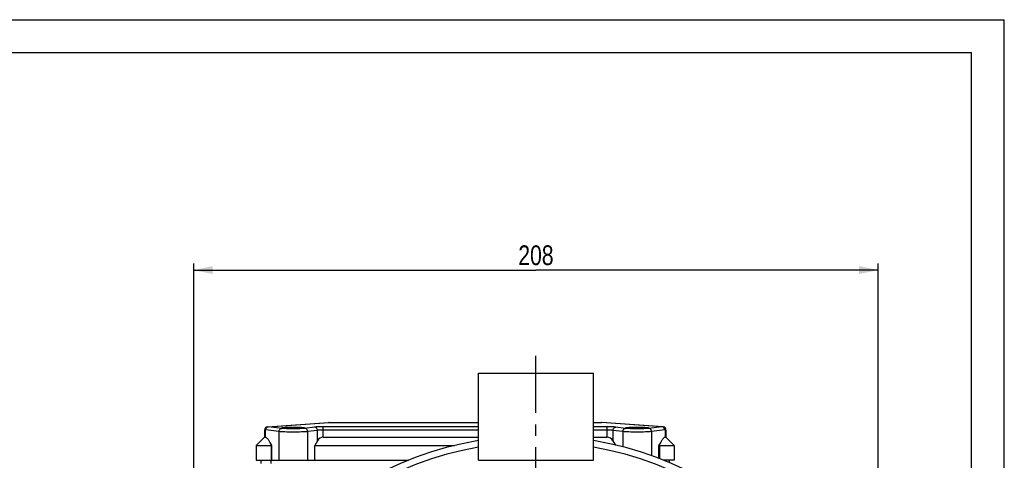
# Model space of a CAD drawing. Header units: millimetres. Extents: x 0 to 841, y 0 to 594.
# Tile 15 of 15: x 541 to 840, y 460 to 594. Entities that reach past the tile are written whole.
import ezdxf

# ---------------------------------------------------------------- set-up
doc = ezdxf.new("R2010")
doc.units = ezdxf.units.MM
doc.header["$LTSCALE"] = 46.2
doc.linetypes.add('CENTER', pattern=[0.6, 0.375, -0.075, 0.075, -0.075])
doc.layers.get('0').update_dxf_attribs({"linetype": 'CONTINUOUS'})
for name, color, linetype in [('ASSI', 7, 'CONTINUOUS'), ('GEOM', 7, 'CONTINUOUS'), ('QUOTE', 7, 'CONTINUOUS')]:
    doc.layers.add(name, color=color, linetype=linetype)
doc.styles.get("Standard").update_dxf_attribs({"font": 'txt', "width": 0.8})
doc.dimstyles.new('DIMSTYLE_3', dxfattribs={"dimtxt": 6, "dimasz": 5.8, "dimexe": 1, "dimexo": 2, "dimgap": 0.75, "dimtad": 1, "dimdec": 3, "dimtxsty": 'Standard', "dimblk": '_FILLED', "dimblk1": '_FILLED', "dimblk2": '_FILLED', "dimcen": 0.09, "dimadec": 3, "dimazin": 2, "dimtp": 0.5, "dimtm": 0.5, "dimtfac": 1, "dimtdec": 3, "dimtofl": 0, "dimtmove": 0, "dimatfit": 3, "dimldrblk": '_FILLED', "dimfxl": 0, "dimtolj": 1, "dimarcsym": 0})

# ---------------------------------------------------------------- blocks, each defined once
blk = doc.blocks.new('_FILLED')
at = {"color": 0, "linetype": 'ByBlock'}
blk.add_solid([(0, 0), (-1, 0.207), (-1, -0.207)], dxfattribs=at)
blk = doc.blocks.new('*D4')
at = {"layer": 'QUOTE', "color": 2, "linetype": 'Continuous'}
for p, q in [((593.68, 367.59), (593.68, 519.91)), ((593.68, 517.91), (697.68, 517.91)), ((801.68, 517.91), (697.68, 517.91)), ((801.68, 367.59), (801.68, 519.91))]:
    blk.add_line(p, q, dxfattribs=at)
at = {"layer": 'QUOTE', "color": 2, "linetype": 'Continuous', "xscale": 5.8, "yscale": 5.8, "zscale": 5.8, "rotation": 180}
blk.add_blockref('_FILLED', (593.68, 517.91), dxfattribs=at)
at = {"layer": 'QUOTE', "color": 2, "linetype": 'Continuous', "xscale": 5.8, "yscale": 5.8, "zscale": 5.8}
blk.add_blockref('_FILLED', (801.68, 517.91), dxfattribs=at)
at = {"layer": 'QUOTE', "color": 2, "linetype": 'Continuous', "insert": (697.68, 525.41), "char_height": 6, "width": 19.8, "attachment_point": 2, "line_spacing_factor": 0.9}
blk.add_mtext('208', dxfattribs=at)

msp = doc.modelspace()

# ---------------------------------------------------------------- linework, layer by layer
at = {"color": 7, "linetype": 'Continuous'}
for p, q in [((0, 594), (840, 594)), ((840, 0), (840, 594)), ((10, 584), (830, 584)), ((830, 10), (830, 584))]:
    msp.add_line(p, q, dxfattribs=at)
at = {"layer": 'ASSI', "color": 2, "linetype": 'CENTER'}
msp.add_line((697.6846, 363.5915), (697.6846, 491.8888), dxfattribs=at)
at = {"layer": 'ASSI', "color": 7, "linetype": 'Continuous'}
for p, q in [((680.1846, 460.0915), (680.1846, 486.5915)), ((680.1846, 486.5915), (715.1846, 486.5915)), ((715.1846, 460.0915), (715.1846, 486.5915)), ((615.1846, 467.0915), (615.4348, 467.0915)), ((736.9345, 467.0915), (737.1846, 467.0915)), ((617.3895, 464.5915), (617.1846, 464.9616)), ((617.1846, 464.5915), (617.3895, 464.5915)), ((630.4798, 464.5915), (672.9183, 464.5915)), ((734.9798, 464.5915), (735.1846, 464.9616)), ((734.9798, 464.5915), (735.1846, 464.5915)), ((614.1846, 459.0915), (614.1846, 460.0915)), ((738.1846, 460.0915), (738.1846, 459.3771))]:
    msp.add_line(p, q, dxfattribs=at)
at = {"layer": 'ASSI', "color": 9, "linetype": 'Continuous'}
for p, q in [((617.1846, 464.5915), (617.1846, 464.9616)), ((735.1846, 464.5915), (735.1846, 464.9616)), ((617.1846, 459.0915), (617.1846, 460.0915))]:
    msp.add_line(p, q, dxfattribs=at)
at = {"layer": 'ASSI', "color": 7, "linetype": 'Continuous'}
for points, knots in [([(617.1846, 464.9616), (617.0563, 465.1935), (616.8617, 465.5368), (616.5907, 465.9814), (616.3842, 466.2965), (616.1713, 466.5876), (615.9489, 466.8393), (615.7125, 467.0322), (615.5232, 467.0915), (615.4348, 467.0915)], [0, 0, 0, 0, 0.28068335, 0.41779356, 0.55139605, 0.67963001, 0.7994017, 0.90642408, 1, 1, 1, 1]), ([(736.9345, 467.0915), (736.8461, 467.0915), (736.6568, 467.0322), (736.4203, 466.8393), (736.198, 466.5876), (735.9851, 466.2965), (735.7786, 465.9814), (735.5075, 465.5368), (735.313, 465.1935), (735.1846, 464.9616)], [0, 0, 0, 0, 0.09357712, 0.20059925, 0.32037067, 0.44860444, 0.58220678, 0.71931689, 1, 1, 1, 1])]:
    msp.add_open_spline(points, degree=3, knots=knots, dxfattribs=at)
at = {"layer": 'GEOM', "color": 7, "linetype": 'Continuous'}
for p, q in [((680.1846, 460.0915), (680.1846, 486.5915)), ((715.1846, 460.0915), (715.1846, 486.5915)), ((616.1149, 470.293), (634.6498, 471.5891)), ((634.7196, 471.5915), (634.6498, 471.5891)), ((634.7196, 471.5915), (680.1846, 471.5915)), ((715.1846, 471.5915), (717.6497, 471.5915)), ((736.2544, 470.293), (717.7195, 471.5891)), ((612.6846, 464.5915), (615.1846, 467.0915)), ((615.1846, 469.2954), (615.1846, 467.0915)), ((633.0425, 467.0915), (680.1846, 467.0915)), ((715.1846, 467.0915), (719.3268, 467.0915)), ((737.1846, 469.2954), (737.1846, 467.0915)), ((739.6846, 464.5915), (737.1846, 467.0915)), ((612.6846, 464.5915), (612.6846, 460.0915)), ((612.6846, 464.5915), (617.1846, 464.5915)), ((617.3895, 460.0915), (617.3895, 464.5915)), ((631.2926, 466.0601), (630.4798, 464.5915)), ((630.4798, 460.0915), (630.4798, 464.5915)), ((721.0766, 466.0601), (721.8062, 464.742)), ((734.9798, 460.6682), (734.9798, 464.5915)), ((735.1846, 464.5915), (739.6846, 464.5915)), ((739.6846, 464.5915), (739.6846, 460.0915)), ((612.6846, 460.0915), (658.9382, 460.0915)), ((680.1846, 460.0915), (715.1846, 460.0915)), ((739.6846, 460.0915), (736.431, 460.0915))]:
    msp.add_line(p, q, dxfattribs=at)
at = {"layer": 'GEOM', "color": 9, "linetype": 'Continuous'}
for p, q in [((616.4489, 470.3115), (634.7196, 471.5891)), ((620.435, 469.8079), (616.4489, 470.3115)), ((630.4177, 470.1848), (627.4343, 469.8079)), ((633.0425, 467.0915), (633.0425, 470.293)), ((680.1846, 470.293), (633.0425, 470.293)), ((634.7196, 471.5891), (634.7196, 471.5915)), ((634.7196, 471.5891), (680.1846, 471.5891)), ((715.1846, 471.5891), (717.6497, 471.5891)), ((719.3268, 470.293), (715.1846, 470.293)), ((717.6497, 471.5915), (717.6497, 471.5891)), ((735.9204, 470.3115), (717.6497, 471.5891)), ((719.3268, 467.0915), (719.3268, 470.293)), ((724.935, 469.8079), (721.9516, 470.1848)), ((735.9204, 470.3115), (731.9343, 469.8079)), ((615.4348, 469.3042), (615.1846, 469.2954)), ((615.574, 469.3139), (615.4348, 469.3042)), ((615.4348, 469.3042), (615.4348, 467.0915)), ((619.5601, 468.8103), (615.574, 469.3139)), ((619.5601, 468.8103), (619.5601, 460.0915)), ((631.2926, 469.1872), (628.3092, 468.8103)), ((628.3092, 468.8103), (628.3092, 460.0915)), ((631.2926, 466.0601), (631.2926, 469.1872)), ((680.1846, 469.2954), (633.0425, 469.2954)), ((719.3268, 469.2954), (715.1846, 469.2954)), ((721.0766, 469.1872), (721.0766, 466.0601)), ((724.0601, 468.8103), (721.0766, 469.1872)), ((724.0601, 468.8103), (724.0601, 464.1801)), ((736.7953, 469.3139), (732.8092, 468.8103)), ((732.8092, 468.8103), (732.8092, 461.4725)), ((736.9345, 469.3042), (736.7953, 469.3139)), ((736.9345, 469.3042), (736.9345, 467.0915)), ((737.1846, 469.2954), (736.9345, 469.3042)), ((617.1846, 464.5915), (617.1846, 460.0915)), ((735.1846, 464.5915), (735.1846, 460.5847))]:
    msp.add_line(p, q, dxfattribs=at)
at = {"layer": 'GEOM', "color": 7, "linetype": 'Continuous'}
for centre, radius, start, end in [((616.1846, 469.2954), 1, 94.000001, 180), ((634.7196, 470.5915), 1, 90, 94), ((717.6497, 470.5915), 1, 86, 90), ((736.1846, 469.2954), 1, 0, 86), ((697.6846, 363.5915), 104, 99.689195, 80.310805)]:
    msp.add_arc(centre, radius, start, end, dxfattribs=at)
at = {"layer": 'GEOM', "color": 9, "linetype": 'Continuous'}
for centre, radius, start, end in [((616.414, 469.8109), 0.5018, 86.014533, 93.985467), ((616.4787, 469.54), 0.772, 92.208894, 95.239632), ((634.6847, 471.0885), 0.5018, 86.014533, 93.985467), ((717.6846, 471.0885), 0.5018, 86.014533, 93.985467), ((735.9552, 469.8109), 0.5018, 86.014533, 93.985467), ((735.8906, 469.54), 0.772, 84.760368, 87.791106), ((735.9368, 469.549), 0.7644, 83.000416, 85.99849), ((736.0758, 469.5402), 0.7634, 79.374839, 85.983748), ((697.6846, 363.5915), 102, 99.8799, 80.1201)]:
    msp.add_arc(centre, radius, start, end, dxfattribs=at)
at = {"layer": 'GEOM', "color": 7, "linetype": 'Continuous'}
for centre in [(623.9346, 469.9482), (728.4346, 469.9482)]:
    msp.add_ellipse(centre, major_axis=(3.5, 0), ratio=0.06992681, dxfattribs=at)
for centre, start_param, end_param in [((633.0425, 465.0915), 1.57079633, 2.63605458), ((719.3268, 465.0915), 0.50553807, 1.57079633)]:
    msp.add_ellipse(centre, major_axis=(2, 0), ratio=1, start_param=start_param, end_param=end_param, dxfattribs=at)
at = {"layer": 'GEOM', "color": 9, "linetype": 'Continuous'}
for points, knots in [([(615.4348, 469.3042), (615.4328, 469.4283), (615.4689, 469.6751), (615.6401, 469.998), (615.9076, 470.228), (616.1303, 470.2941), (616.24, 470.3017)], [0, 0, 0, 0, 0.26527891, 0.52136109, 0.76508769, 1, 1, 1, 1]), ([(615.574, 469.3139), (615.572, 469.438), (615.6081, 469.6848), (615.7792, 470.0078), (616.0468, 470.2377), (616.2695, 470.3038), (616.3791, 470.3115)], [0, 0, 0, 0, 0.2652487, 0.52136494, 0.76511534, 1, 1, 1, 1]), ([(615.574, 469.3139), (615.5796, 469.5044), (615.684, 469.879), (615.9682, 470.1523), (616.1304, 470.2308)], [0, 0, 0, 0, 0.51408856, 1, 1, 1, 1]), ([(616.1304, 470.2308), (616.1524, 470.2415), (616.241, 470.2797), (616.3365, 470.3022), (616.4082, 470.3088)], [0, 0, 0, 0, 0.25362201, 1, 1, 1, 1]), ([(619.5601, 468.8103), (619.5638, 468.9375), (619.6137, 469.1895), (619.8057, 469.5142), (620.0903, 469.7416), (620.322, 469.8035), (620.435, 469.8079)], [0, 0, 0, 0, 0.26344167, 0.5206213, 0.76589814, 1, 1, 1, 1]), ([(627.4343, 469.8079), (627.2242, 469.7814), (626.7351, 469.7396), (625.5687, 469.6787), (623.9346, 469.653), (622.3006, 469.6787), (621.1341, 469.7396), (620.6451, 469.7814), (620.435, 469.8079)], [0, 0, 0, 0, 0.09066163, 0.20997729, 0.49999999, 0.79002269, 0.90933835, 1, 1, 1, 1]), ([(628.3092, 468.8103), (628.3054, 468.9375), (628.2555, 469.1895), (628.0636, 469.5142), (627.779, 469.7416), (627.5472, 469.8035), (627.4343, 469.8079)], [0, 0, 0, 0, 0.26344168, 0.52062132, 0.76589815, 1, 1, 1, 1]), ([(633.0425, 470.293), (632.5343, 470.293), (631.8169, 470.2817), (630.9421, 470.236), (630.5753, 470.2047), (630.4177, 470.1848)], [0, 0, 0, 0, 0.58004314, 0.81867451, 1, 1, 1, 1]), ([(631.2926, 469.1872), (631.2889, 469.3144), (631.239, 469.5664), (631.047, 469.8911), (630.7624, 470.1185), (630.5307, 470.1804), (630.4177, 470.1848)], [0, 0, 0, 0, 0.26344167, 0.5206213, 0.76589814, 1, 1, 1, 1]), ([(721.9516, 470.1848), (721.794, 470.2047), (721.4272, 470.236), (720.5524, 470.2817), (719.8349, 470.293), (719.3268, 470.293)], [0, 0, 0, 0, 0.18132549, 0.41995686, 1, 1, 1, 1]), ([(721.0766, 469.1872), (721.0804, 469.3144), (721.1303, 469.5664), (721.3223, 469.8911), (721.6069, 470.1185), (721.8386, 470.1804), (721.9516, 470.1848)], [0, 0, 0, 0, 0.26344165, 0.52062127, 0.76589811, 1, 1, 1, 1]), ([(724.0601, 468.8103), (724.0638, 468.9375), (724.1137, 469.1895), (724.3057, 469.5142), (724.5903, 469.7416), (724.822, 469.8035), (724.935, 469.8079)], [0, 0, 0, 0, 0.26344167, 0.5206213, 0.76589814, 1, 1, 1, 1]), ([(731.9343, 469.8079), (731.7242, 469.7814), (731.2351, 469.7396), (730.0687, 469.6787), (728.4346, 469.653), (726.8006, 469.6787), (725.6341, 469.7396), (725.1451, 469.7814), (724.935, 469.8079)], [0, 0, 0, 0, 0.09066163, 0.20997729, 0.49999999, 0.79002269, 0.90933835, 1, 1, 1, 1]), ([(732.8092, 468.8103), (732.8054, 468.9375), (732.7555, 469.1895), (732.5636, 469.5142), (732.279, 469.7416), (732.0472, 469.8035), (731.9343, 469.8079)], [0, 0, 0, 0, 0.26344168, 0.52062132, 0.76589815, 1, 1, 1, 1]), ([(736.2389, 470.2308), (736.2169, 470.2415), (736.1283, 470.2797), (736.0328, 470.3022), (735.9611, 470.3088)], [0, 0, 0, 0, 0.25362201, 1, 1, 1, 1]), ([(736.7953, 469.3139), (736.7973, 469.4344), (736.7634, 469.6739), (736.6022, 469.99), (736.349, 470.2206), (736.1361, 470.2946), (736.0299, 470.3076)], [0, 0, 0, 0, 0.26477556, 0.52088277, 0.76502002, 1, 1, 1, 1]), ([(736.9345, 469.3042), (736.9364, 469.4202), (736.9051, 469.6509), (736.7554, 469.9583), (736.5193, 470.1892), (736.3182, 470.2715), (736.2166, 470.2905)], [0, 0, 0, 0, 0.2641704, 0.52016263, 0.7647059, 1, 1, 1, 1]), ([(736.7953, 469.3139), (736.7896, 469.5044), (736.6853, 469.879), (736.4011, 470.1523), (736.2389, 470.2308)], [0, 0, 0, 0, 0.51408856, 1, 1, 1, 1]), ([(628.3092, 468.8103), (628.0461, 468.7837), (627.4346, 468.742), (625.9765, 468.6811), (623.9346, 468.6554), (621.8928, 468.6811), (620.4346, 468.742), (619.8231, 468.7837), (619.5601, 468.8103)], [0, 0, 0, 0, 0.09059167, 0.20991359, 0.49999999, 0.79008639, 0.90940832, 1, 1, 1, 1]), ([(633.0425, 469.2954), (632.7034, 469.2954), (632.2245, 469.2841), (631.6413, 469.2384), (631.3971, 469.207), (631.2926, 469.1872)], [0, 0, 0, 0, 0.57960224, 0.81818802, 1, 1, 1, 1]), ([(721.0766, 469.1872), (720.9722, 469.207), (720.7279, 469.2384), (720.1448, 469.2841), (719.6658, 469.2954), (719.3268, 469.2954)], [0, 0, 0, 0, 0.18181198, 0.42039776, 1, 1, 1, 1]), ([(732.8092, 468.8103), (732.5461, 468.7837), (731.9346, 468.742), (730.4765, 468.6811), (728.4346, 468.6554), (726.3928, 468.6811), (724.9346, 468.742), (724.3231, 468.7837), (724.0601, 468.8103)], [0, 0, 0, 0, 0.09059167, 0.20991359, 0.49999999, 0.79008639, 0.90940832, 1, 1, 1, 1])]:
    msp.add_open_spline(points, degree=3, knots=knots, dxfattribs=at)

# ---------------------------------------------------------------- dimensions: what is measured, and where the dimension line sits
at = {"layer": 'QUOTE', "color": 2, "linetype": 'Continuous'}
dim = msp.add_linear_dim(base=(801.6846, 517.9131), p1=(593.6846, 365.5915), p2=(801.6846, 365.5915), dimstyle='DIMSTYLE_3', dxfattribs=at)
dim.commit()
dim.dimension.update_dxf_attribs({"geometry": '*D4', "text_midpoint": (697.2846, 517.9131), "dimtype": 160})

doc.saveas('drawing.dxf')
